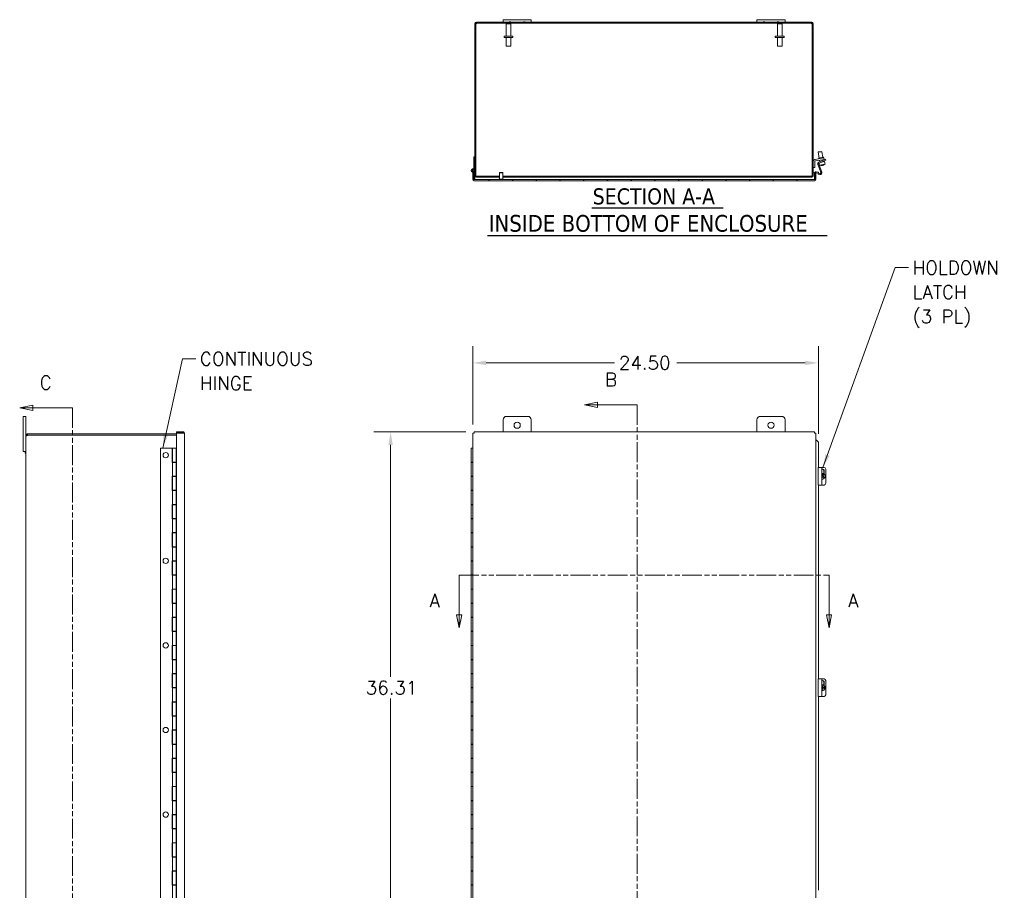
# Model space of a CAD drawing. Header units: inches. Extents: x 7 to 152, y 5 to 100.
# Tile 2 of 3: x 7 to 77, y 38 to 100. Entities that reach past the tile are written whole.
import ezdxf

# ---------------------------------------------------------------- set-up
doc = ezdxf.new("R2010")
doc.units = ezdxf.units.IN
doc.header["$LTSCALE"] = 9.5
doc.header["$MEASUREMENT"] = 0
doc.linetypes.add('DOUBLE_DASH_CHAIN', pattern=[1.2403, 0.6614, -0.0827, 0.1654, -0.0827, 0.1654, -0.0827])
for name, color, linetype, lineweight in [('Dimension (ANSI)', 7, 'Continuous', 5), ('Hatch (ANSI)', 7, 'Continuous', 5), ('Section Line (ANSI)', 7, 'DOUBLE_DASH_CHAIN', 5), ('Symbol (ANSI)', 7, 'Continuous', 5), ('Visible (ANSI)', 7, 'Continuous', 5)]:
    doc.layers.add(name, color=color, linetype=linetype, lineweight=lineweight)
doc.styles.add('ROMANS', font='romans.shx')
doc.styles.add('Text Style168', font='tahoma.ttf')
doc.styles.add('Text Style180', font='tahoma.ttf')
doc.dimstyles.new('Default (ANSI)', dxfattribs={"dimscale": 9.5, "dimtxt": 0.1, "dimasz": 0.098425, "dimexe": 0.125, "dimexo": 0.0625, "dimgap": 0.031496, "dimtad": 0, "dimtih": 1, "dimtoh": 1, "dimrnd": 1e-08, "dimzin": 0, "dimdsep": 46, "dimtxsty": 'ROMANS', "dimcen": 0.09, "dimdle": 0.393701, "dimclrd": 256, "dimclre": 256, "dimclrt": 256, "dimadec": 0, "dimazin": 0, "dimtfac": 1, "dimtofl": 0, "dimtmove": 0, "dimatfit": 3, "dimfxl": 1, "dimtolj": 1, "dimtzin": 0, "dimlwd": -1, "dimlwe": -1, "dimarcsym": 0})
doc.dimstyles.new('Default (ANSI)$7', dxfattribs={"dimscale": 9.5, "dimtxt": 0.1, "dimasz": 0.098425, "dimexe": 0.125, "dimexo": 0.0625, "dimgap": 0.031496, "dimtad": 0, "dimtih": 1, "dimtoh": 1, "dimrnd": 1e-08, "dimzin": 0, "dimdsep": 46, "dimtxsty": 'ROMANS', "dimcen": 0.09, "dimdle": 0.393701, "dimclrd": 256, "dimclre": 256, "dimclrt": 256, "dimadec": 0, "dimazin": 0, "dimtfac": 1, "dimtofl": 0, "dimtmove": 0, "dimatfit": 3, "dimfxl": 1, "dimtolj": 1, "dimtzin": 0, "dimlwd": -1, "dimlwe": -1, "dimarcsym": 0})

# ---------------------------------------------------------------- blocks, each defined once
blk = doc.blocks.new('2dTransSection0')
at = {"layer": 'Section Line (ANSI)', "linetype": 'DOUBLE_DASH_CHAIN', "ltscale": 0.023551}
blk.add_line((4.0359, 6.402), (6.7973, 6.402), dxfattribs=at)
at = {"layer": 'Section Line (ANSI)', "linetype": 'Continuous'}
for p, q in [((4.0359, 6.402), (4.0516, 6.402)), ((4.0359, 6.402), (4.0359, 6.1063)), ((6.7816, 6.402), (6.7973, 6.402)), ((6.7973, 6.402), (6.7973, 6.1063)), ((4.0164, 6.1063), (4.0359, 6.0083)), ((4.0554, 6.1063), (4.0164, 6.1063)), ((4.0359, 6.1063), (4.0359, 6.0083)), ((4.0359, 6.0083), (4.0554, 6.1063)), ((6.7778, 6.1063), (6.7973, 6.0083)), ((6.8168, 6.1063), (6.7778, 6.1063)), ((6.7973, 6.1063), (6.7973, 6.0083)), ((6.7973, 6.0083), (6.8168, 6.1063))]:
    blk.add_line(p, q, dxfattribs=at)
at = {"layer": 'Section Line (ANSI)', "linetype": 'Continuous', "flags": 128}
for points in [[(4.0164, 6.1063), (4.0359, 6.0083), (4.0554, 6.1063), (4.0164, 6.1063)], [(6.7778, 6.1063), (6.7973, 6.0083), (6.8168, 6.1063), (6.7778, 6.1063)]]:
    blk.add_lwpolyline(points, dxfattribs=at)
at = {"layer": 'Section Line (ANSI)'}
for points in [[(4.0164, 6.1063), (4.0359, 6.0083), (4.0554, 6.1063), (4.0164, 6.1063)], [(6.7778, 6.1063), (6.7973, 6.0083), (6.8168, 6.1063), (6.7778, 6.1063)]]:
    blk.add_solid(points, dxfattribs=at)
at = {"layer": 'Section Line (ANSI)', "char_height": 0.1, "attachment_point": 7, "style": 'ROMANS'}
for insert in [(3.8152, 6.1629), (6.94, 6.1629)]:
    blk.add_mtext('A', dxfattribs=dict(at, insert=insert))
blk = doc.blocks.new('2dTransSection1')
at = {"layer": 'Section Line (ANSI)', "linetype": 'Continuous'}
for p, q in [((5.0691, 7.6946), (4.9711, 7.6751)), ((5.0691, 7.6751), (4.9711, 7.6751)), ((4.9711, 7.6751), (5.0691, 7.6556)), ((5.0691, 7.6556), (5.0691, 7.6946)), ((5.3648, 7.6751), (5.0691, 7.6751)), ((5.3648, 7.6751), (5.3648, 7.6591)), ((5.0691, 3.4722), (4.9711, 3.4527)), ((5.0691, 3.4332), (5.0691, 3.4722)), ((5.3648, 3.4687), (5.3648, 3.4527)), ((5.0691, 3.4527), (4.9711, 3.4527)), ((4.9711, 3.4527), (5.0691, 3.4332)), ((5.3648, 3.4527), (5.0691, 3.4527))]:
    blk.add_line(p, q, dxfattribs=at)
at = {"layer": 'Section Line (ANSI)', "linetype": 'DOUBLE_DASH_CHAIN', "ltscale": 0.023716}
blk.add_line((5.3648, 7.6751), (5.3648, 3.4527), dxfattribs=at)
at = {"layer": 'Section Line (ANSI)', "linetype": 'Continuous', "flags": 128}
for points in [[(5.0691, 7.6946), (4.9711, 7.6751), (5.0691, 7.6556), (5.0691, 7.6946)], [(5.0691, 3.4722), (4.9711, 3.4527), (5.0691, 3.4332), (5.0691, 3.4722)]]:
    blk.add_lwpolyline(points, dxfattribs=at)
at = {"layer": 'Section Line (ANSI)'}
for points in [[(5.0691, 7.6946), (4.9711, 7.6751), (5.0691, 7.6556), (5.0691, 7.6946)], [(5.0691, 3.4722), (4.9711, 3.4527), (5.0691, 3.4332), (5.0691, 3.4722)]]:
    blk.add_solid(points, dxfattribs=at)
at = {"layer": 'Section Line (ANSI)', "char_height": 0.1, "attachment_point": 7, "style": 'ROMANS'}
for insert in [(5.1249, 7.8129), (5.1249, 3.2129)]:
    blk.add_mtext('B', dxfattribs=dict(at, insert=insert))
blk = doc.blocks.new('2dTransSection2')
at = {"layer": 'Section Line (ANSI)', "linetype": 'Continuous'}
for p, q in [((0.8541, 7.6718), (0.7561, 7.6523)), ((0.8541, 7.6523), (0.7561, 7.6523)), ((0.7561, 7.6523), (0.8541, 7.6328)), ((0.8541, 7.6328), (0.8541, 7.6718)), ((1.1498, 7.6523), (0.8541, 7.6523)), ((1.1498, 7.6523), (1.1498, 7.6365)), ((0.8541, 3.4861), (0.7561, 3.4666)), ((0.8541, 3.4666), (0.7561, 3.4666)), ((0.7561, 3.4666), (0.8541, 3.4471)), ((0.8541, 3.4471), (0.8541, 3.4861)), ((1.1498, 3.4666), (0.8541, 3.4666)), ((1.1498, 3.4825), (1.1498, 3.4666))]:
    blk.add_line(p, q, dxfattribs=at)
at = {"layer": 'Section Line (ANSI)', "linetype": 'DOUBLE_DASH_CHAIN', "ltscale": 0.023676}
blk.add_line((1.1498, 7.6523), (1.1498, 3.4666), dxfattribs=at)
at = {"layer": 'Section Line (ANSI)', "linetype": 'Continuous', "flags": 128}
for points in [[(0.8541, 7.6718), (0.7561, 7.6523), (0.8541, 7.6328), (0.8541, 7.6718)], [(0.8541, 3.4861), (0.7561, 3.4666), (0.8541, 3.4471), (0.8541, 3.4861)]]:
    blk.add_lwpolyline(points, dxfattribs=at)
at = {"layer": 'Section Line (ANSI)'}
for points in [[(0.8541, 7.6718), (0.7561, 7.6523), (0.8541, 7.6328), (0.8541, 7.6718)], [(0.8541, 3.4861), (0.7561, 3.4666), (0.8541, 3.4471), (0.8541, 3.4861)]]:
    blk.add_solid(points, dxfattribs=at)
at = {"layer": 'Section Line (ANSI)', "char_height": 0.1, "attachment_point": 7, "style": 'ROMANS'}
for insert in [(0.9052, 7.7901), (0.9052, 3.2268)]:
    blk.add_mtext('C', dxfattribs=dict(at, insert=insert))
blk = doc.blocks.new('*D7')
at = {"layer": 'Defpoints', "color": 0, "transparency": 16777216}
for p in [(63.822, 75.884), (39.322, 70.909), (63.822, 70.259)]:
    blk.add_point(p, dxfattribs=at)
at = {"layer": 'Dimension (ANSI)', "transparency": 16777216}
for p, q in [((39.322, 71.503), (39.322, 77.071)), ((63.822, 70.853), (63.822, 77.071)), ((40.257, 75.884), (49.373, 75.884)), ((62.887, 75.884), (53.771, 75.884))]:
    blk.add_line(p, q, dxfattribs=at)
for points in [[(40.257, 76.039), (40.257, 75.728), (39.322, 75.884)], [(62.887, 76.039), (62.887, 75.728), (63.822, 75.884)]]:
    blk.add_solid(points, dxfattribs=at)
at = {"layer": 'Dimension (ANSI)', "transparency": 16777216, "insert": (49.672, 76.359), "char_height": 0.95, "attachment_point": 1, "style": 'ROMANS'}
blk.add_mtext('\\A1;24.50', dxfattribs=at)
blk = doc.blocks.new('*D8')
at = {"layer": 'Defpoints', "color": 0, "transparency": 16777216}
for p in [(39.407, 70.994), (33.487, 34.684), (39.407, 34.684)]:
    blk.add_point(p, dxfattribs=at)
at = {"layer": 'Dimension (ANSI)', "transparency": 16777216}
for p, q in [((38.813, 70.994), (32.3, 70.994)), ((33.487, 70.059), (33.487, 53.613)), ((33.487, 35.619), (33.487, 52.065)), ((38.813, 34.684), (32.3, 34.684))]:
    blk.add_line(p, q, dxfattribs=at)
for points in [[(33.331, 70.059), (33.643, 70.059), (33.487, 70.994)], [(33.331, 35.619), (33.643, 35.619), (33.487, 34.684)]]:
    blk.add_solid(points, dxfattribs=at)
at = {"layer": 'Dimension (ANSI)', "transparency": 16777216, "insert": (31.723, 53.314), "char_height": 0.95, "attachment_point": 1, "style": 'ROMANS'}
blk.add_mtext('\\A1;36.31', dxfattribs=at)

msp = doc.modelspace()

# ---------------------------------------------------------------- hatches: boundary and pattern name
at = {"layer": 'Hatch (ANSI)'}
h = msp.add_hatch(dxfattribs=at)
h.set_pattern_fill('ANSI31', color=256, scale=9.5, style=0)
edge = h.paths.add_edge_path()
edge.add_ellipse((63.353, 99.948), major_axis=(0, 0.0312), ratio=1, start_angle=270, end_angle=360)
edge.add_line((63.353, 99.979), (39.564, 99.979))
edge.add_ellipse((39.564, 99.948), major_axis=(-0.0312, 0), ratio=1, start_angle=270, end_angle=360)
edge.add_line((39.533, 99.948), (39.533, 89.159))
edge.add_ellipse((39.564, 89.159), major_axis=(0, -0.0313), ratio=1, start_angle=270, end_angle=360)
edge.add_line((39.564, 89.127), (39.834, 89.127))
edge.add_line((39.834, 89.127), (39.834, 89.053))
edge.add_line((39.834, 89.053), (39.564, 89.053))
edge.add_ellipse((39.564, 89.159), major_axis=(-0.105, 0), ratio=1, start_angle=0, end_angle=90, ccw=False)
edge.add_line((39.459, 89.159), (39.459, 89.37))
edge.add_line((39.459, 89.37), (39.459, 89.68))
edge.add_line((39.459, 89.68), (39.459, 90.51))
edge.add_line((39.459, 90.51), (39.459, 99.948))
edge.add_ellipse((39.564, 99.948), major_axis=(0, 0.105), ratio=1, start_angle=0, end_angle=90, ccw=False)
edge.add_line((39.564, 100.053), (63.353, 100.053))
edge.add_ellipse((63.353, 99.948), major_axis=(0.105, 0), ratio=1, start_angle=0, end_angle=90, ccw=False)
edge.add_line((63.459, 99.948), (63.459, 89.159))
edge.add_ellipse((63.353, 89.159), major_axis=(0, -0.105), ratio=1, start_angle=0, end_angle=90, ccw=False)
edge.add_line((63.353, 89.053), (63.084, 89.053))
edge.add_line((63.084, 89.053), (63.084, 89.127))
edge.add_line((63.084, 89.127), (63.353, 89.127))
edge.add_ellipse((63.353, 89.159), major_axis=(0.0312, 0), ratio=1, start_angle=270, end_angle=360)
edge.add_line((63.385, 89.159), (63.385, 99.948))
h = msp.add_hatch(dxfattribs=at)
h.set_pattern_fill('ANSI31', color=256, scale=9.5, angle=15, style=0)
h.paths.add_polyline_path([(39.396, 89.68), (39.459, 89.68), (39.459, 90.51), (39.396, 90.51)])
h = msp.add_hatch(dxfattribs=at)
h.set_pattern_fill('ANSI31', color=256, scale=9.5, angle=-15, style=0)
edge = h.paths.add_edge_path()
edge.add_ellipse((39.334, 89.53), major_axis=(-0.06, 0), ratio=1, start_angle=0, end_angle=360)
h = msp.add_hatch(dxfattribs=at)
h.set_pattern_fill('ANSI31', color=256, scale=9.5, angle=90, style=0)
edge = h.paths.add_edge_path()
edge.add_line((39.396, 88.9), (39.396, 89.37))
edge.add_line((39.396, 89.37), (39.396, 89.373))
edge.add_line((39.396, 89.373), (39.322, 89.373))
edge.add_line((39.322, 89.373), (39.322, 88.9))
edge.add_ellipse((39.412, 88.9), major_axis=(-0.0896, 0), ratio=1, start_angle=0, end_angle=90)
edge.add_line((39.412, 88.81), (63.543, 88.81))
edge.add_ellipse((63.543, 88.9), major_axis=(0, -0.0896), ratio=1, start_angle=0, end_angle=90)
edge.add_line((63.632, 88.9), (63.632, 89.354))
edge.add_ellipse((63.648, 89.354), major_axis=(-0.0156, 0), ratio=1, start_angle=260, end_angle=360, ccw=False)
edge.add_line((63.65, 89.37), (63.822, 89.339))
edge.add_line((63.822, 89.339), (63.835, 89.412))
edge.add_line((63.835, 89.412), (63.663, 89.443))
edge.add_ellipse((63.648, 89.354), major_axis=(0.0156, 0.0882), ratio=1, start_angle=0, end_angle=100)
edge.add_line((63.558, 89.354), (63.558, 88.9))
edge.add_ellipse((63.543, 88.9), major_axis=(0.0156, 0), ratio=1, start_angle=270, end_angle=360, ccw=False)
edge.add_line((63.543, 88.884), (39.412, 88.884))
edge.add_ellipse((39.412, 88.9), major_axis=(0, -0.0156), ratio=1, start_angle=270, end_angle=360, ccw=False)
h = msp.add_hatch(dxfattribs=at)
h.set_pattern_fill('ANSI31', color=256, scale=9.5, angle=75, style=0)
h.paths.add_polyline_path([(39.396, 89.37), (39.396, 88.9), (39.459, 88.9), (39.459, 89.159), (39.459, 89.37)])

# ---------------------------------------------------------------- linework, layer by layer
at = {"layer": 'Symbol (ANSI)', "lineweight": 30}
for p, q in [((47.755, 86.873), (57.06, 86.873)), ((40.365, 84.926), (64.449, 84.926))]:
    msp.add_line(p, q, dxfattribs=at)
at = {"layer": 'Visible (ANSI)'}
for p, q in [((39.459, 99.948), (39.459, 89.159)), ((39.533, 89.159), (39.533, 99.948)), ((63.353, 100.053), (39.564, 100.053)), ((39.564, 99.979), (63.353, 99.979)), ((41.459, 100.233), (41.459, 100.053)), ((41.459, 100.233), (41.709, 100.233)), ((41.709, 99.979), (41.674, 99.944)), ((42.004, 99.944), (41.674, 99.944)), ((41.674, 99.064), (41.674, 99.944)), ((43.209, 100.233), (41.709, 100.233)), ((41.914, 100.09), (41.899, 100.053)), ((41.914, 100.09), (42.003, 100.09)), ((41.969, 99.979), (42.004, 99.944)), ((42.003, 100.09), (42.019, 100.053)), ((42.004, 99.064), (42.004, 99.944)), ((42.914, 100.09), (42.899, 100.053)), ((42.914, 100.09), (43.003, 100.09)), ((43.003, 100.09), (43.019, 100.053)), ((43.209, 100.233), (43.459, 100.233)), ((43.459, 100.053), (43.459, 100.233)), ((59.459, 100.233), (59.459, 100.053)), ((59.459, 100.233), (59.709, 100.233)), ((61.209, 100.233), (59.709, 100.233)), ((59.914, 100.09), (59.899, 100.053)), ((59.914, 100.09), (60.003, 100.09)), ((60.003, 100.09), (60.019, 100.053)), ((60.914, 100.09), (60.899, 100.053)), ((60.914, 100.09), (61.003, 100.09)), ((60.949, 99.979), (60.914, 99.944)), ((61.244, 99.944), (60.914, 99.944)), ((60.914, 99.064), (60.914, 99.944)), ((61.003, 100.09), (61.019, 100.053)), ((61.209, 100.233), (61.459, 100.233)), ((61.209, 99.979), (61.244, 99.944)), ((61.244, 99.064), (61.244, 99.944)), ((61.459, 100.053), (61.459, 100.233)), ((63.385, 99.948), (63.385, 89.159)), ((63.459, 89.159), (63.459, 99.948)), ((41.526, 99.064), (42.151, 99.064)), ((41.526, 98.979), (41.526, 99.064)), ((41.526, 98.979), (42.151, 98.979)), ((41.674, 98.979), (41.674, 98.354)), ((42.004, 98.979), (42.004, 98.354)), ((42.151, 98.979), (42.151, 99.064)), ((60.766, 99.064), (61.391, 99.064)), ((60.766, 98.979), (60.766, 99.064)), ((60.766, 98.979), (61.391, 98.979)), ((60.914, 98.979), (60.914, 98.354)), ((61.244, 98.979), (61.244, 98.354)), ((61.391, 98.979), (61.391, 99.064)), ((42.004, 98.354), (41.674, 98.354)), ((61.244, 98.354), (60.914, 98.354)), ((64.055, 90.867), (63.809, 90.823)), ((63.829, 90.852), (63.809, 90.823)), ((63.879, 90.426), (63.809, 90.823)), ((63.829, 90.852), (64.026, 90.887)), ((64.026, 90.887), (64.055, 90.867)), ((64.125, 90.47), (64.055, 90.867)), ((39.459, 90.51), (39.396, 90.51)), ((39.396, 90.51), (39.396, 89.68)), ((39.459, 89.68), (39.459, 90.51)), ((63.563, 90.307), (64.09, 90.4)), ((63.564, 90.147), (63.564, 89.741)), ((64.108, 90.296), (63.616, 90.209)), ((63.833, 90.418), (64.171, 90.478)), ((63.844, 90.356), (63.833, 90.418)), ((63.85, 90.116), (64.199, 90.28)), ((64.231, 90.212), (63.891, 90.053)), ((63.927, 90.153), (63.908, 90.261)), ((64.26, 90.166), (64.058, 90.131)), ((64.09, 90.4), (64.213, 90.421)), ((64.231, 90.318), (64.108, 90.296)), ((64.162, 90.262), (64.154, 90.304)), ((64.182, 90.416), (64.171, 90.478)), ((64.181, 90.153), (64.175, 90.186)), ((64.199, 90.28), (64.313, 90.332)), ((64.231, 90.318), (64.213, 90.421)), ((64.344, 90.264), (64.231, 90.212)), ((64.281, 90.044), (64.26, 90.166)), ((64.344, 90.264), (64.313, 90.332)), ((39.396, 89.373), (39.322, 89.373)), ((39.322, 89.373), (39.322, 88.9)), ((39.376, 89.648), (39.355, 89.589)), ((39.396, 89.68), (39.459, 89.68)), ((39.396, 89.53), (39.396, 89.68)), ((39.396, 89.373), (39.396, 89.422)), ((39.396, 88.9), (39.396, 89.373)), ((39.396, 89.37), (39.396, 88.9)), ((39.459, 89.37), (39.396, 89.37)), ((39.459, 89.68), (39.459, 89.53)), ((39.459, 88.9), (39.459, 89.37)), ((41.213, 89.384), (41.197, 89.369)), ((41.213, 89.384), (41.431, 89.384)), ((41.431, 89.384), (41.447, 89.369)), ((63.564, 89.741), (63.459, 89.741)), ((63.547, 89.373), (63.459, 89.373)), ((63.547, 88.9), (63.547, 89.373)), ((63.558, 89.354), (63.558, 89.373)), ((63.558, 89.373), (63.56, 89.373)), ((63.65, 89.37), (63.822, 89.339)), ((63.835, 89.412), (63.663, 89.443)), ((63.985, 89.407), (63.784, 89.959)), ((63.822, 89.339), (63.835, 89.412)), ((63.859, 89.974), (64.063, 89.413)), ((63.878, 89.973), (63.867, 90.034)), ((63.881, 89.974), (63.878, 89.973)), ((63.881, 89.974), (63.892, 89.911)), ((64.289, 89.981), (63.892, 89.911)), ((64.073, 89.904), (64.076, 89.884)), ((64.125, 89.893), (64.122, 89.913)), ((64.289, 89.981), (64.278, 90.044)), ((64.281, 90.044), (64.278, 90.044)), ((39.396, 88.9), (39.459, 88.9)), ((63.543, 88.884), (39.412, 88.884)), ((39.412, 88.81), (63.543, 88.81)), ((39.533, 89.159), (39.544, 89.159)), ((39.834, 89.127), (39.564, 89.127)), ((39.564, 89.053), (39.834, 89.053)), ((39.834, 89.053), (39.834, 89.127)), ((39.845, 89.127), (39.834, 89.127)), ((39.834, 89.053), (39.845, 89.053)), ((39.845, 89.053), (39.845, 89.127)), ((39.845, 89.127), (41.197, 89.127)), ((39.845, 89.053), (41.197, 89.053)), ((41.154, 88.899), (41.154, 88.892)), ((41.162, 88.907), (41.483, 88.907)), ((41.447, 89.369), (41.197, 89.369)), ((41.197, 89.369), (41.197, 88.907)), ((41.447, 89.369), (41.447, 88.907)), ((41.447, 89.127), (63.073, 89.127)), ((41.447, 89.053), (63.073, 89.053)), ((41.491, 88.899), (41.491, 88.892)), ((63.084, 89.127), (63.073, 89.127)), ((63.073, 89.127), (63.073, 89.053)), ((63.073, 89.053), (63.084, 89.053)), ((63.353, 89.127), (63.084, 89.127)), ((63.084, 89.127), (63.084, 89.053)), ((63.084, 89.053), (63.353, 89.053)), ((63.374, 89.159), (63.385, 89.159)), ((63.558, 89.354), (63.558, 88.9)), ((63.632, 88.9), (63.632, 89.354)), ((63.797, 89.268), (63.81, 89.342)), ((63.923, 89.246), (63.797, 89.268)), ((63.822, 89.339), (63.915, 89.323)), ((7.619, 72.089), (7.439, 72.089)), ((7.439, 71.839), (7.439, 72.089)), ((7.619, 72.089), (7.619, 71.839)), ((41.709, 72.089), (43.209, 72.089)), ((59.709, 72.089), (61.209, 72.089)), ((7.439, 71.839), (7.439, 69.839)), ((7.619, 70.734), (7.619, 71.839)), ((41.459, 70.994), (41.459, 71.839)), ((43.459, 71.839), (43.459, 70.994)), ((59.459, 70.994), (59.459, 71.839)), ((61.459, 71.839), (61.459, 70.994)), ((7.619, 70.734), (7.661, 70.734)), ((7.619, 70.723), (7.619, 70.734)), ((7.619, 70.723), (7.661, 70.723)), ((7.619, 34.956), (7.619, 70.723)), ((7.661, 70.734), (7.693, 70.734)), ((7.661, 70.723), (7.693, 70.723)), ((7.693, 70.734), (7.693, 70.723)), ((7.724, 70.839), (7.734, 70.839)), ((7.724, 70.839), (7.724, 70.798)), ((7.724, 70.798), (7.724, 70.765)), ((7.734, 70.765), (7.724, 70.765)), ((18.3, 70.839), (7.734, 70.839)), ((7.734, 70.839), (7.734, 70.765)), ((7.734, 70.765), (18.3, 70.765)), ((7.734, 70.76), (18.3, 70.76)), ((18.773, 70.994), (18.3, 70.994)), ((18.3, 70.92), (18.3, 70.994)), ((18.773, 70.92), (18.3, 70.92)), ((18.3, 70.909), (18.773, 70.909)), ((18.3, 34.769), (18.3, 70.909)), ((18.773, 70.92), (18.773, 70.994)), ((18.862, 70.905), (18.862, 34.774)), ((39.322, 34.769), (39.322, 70.909)), ((39.396, 70.909), (39.322, 70.909)), ((39.407, 70.994), (63.547, 70.994)), ((39.407, 70.92), (39.407, 70.994)), ((63.547, 70.92), (63.547, 70.994)), ((63.558, 70.909), (63.632, 70.909)), ((63.632, 70.909), (63.632, 34.769)), ((7.439, 69.589), (7.439, 69.839)), ((17.163, 69.839), (17.993, 69.839)), ((17.163, 35.839), (17.163, 69.839)), ((17.993, 68.819), (17.993, 69.839)), ((18.018, 69.824), (18.268, 69.824)), ((18.018, 69.824), (18.018, 68.844)), ((18.083, 69.839), (18.203, 69.839)), ((18.083, 69.824), (18.083, 69.839)), ((18.203, 69.824), (18.203, 69.839)), ((18.3, 69.824), (18.268, 69.824)), ((18.268, 69.824), (18.268, 68.844)), ((39.209, 69.824), (39.322, 69.824)), ((39.209, 69.824), (39.209, 68.844)), ((63.65, 70.409), (63.632, 70.409)), ((63.674, 70.409), (63.65, 70.409)), ((63.674, 70.409), (63.822, 70.259)), ((63.687, 70.409), (63.674, 70.409)), ((63.835, 70.259), (63.687, 70.409)), ((63.822, 70.259), (63.835, 70.259)), ((63.822, 68.464), (63.822, 70.259)), ((63.835, 68.464), (63.835, 70.259)), ((7.439, 69.589), (7.619, 69.589)), ((7.582, 69.574), (7.619, 69.589)), ((7.582, 69.485), (7.582, 69.574)), ((7.582, 69.485), (7.619, 69.469)), ((18.018, 68.819), (17.993, 68.819)), ((18.268, 68.844), (18.018, 68.844)), ((18.018, 68.819), (18.268, 68.819)), ((18.018, 68.819), (18.018, 67.839)), ((18.083, 68.819), (18.083, 68.844)), ((18.203, 68.819), (18.203, 68.844)), ((18.268, 68.844), (18.3, 68.844)), ((18.268, 68.819), (18.268, 67.839)), ((39.322, 68.844), (39.209, 68.844)), ((39.209, 68.819), (39.209, 67.839)), ((39.209, 68.819), (39.322, 68.819)), ((63.923, 68.464), (63.797, 68.464)), ((63.797, 67.214), (63.797, 68.464)), ((63.923, 68.464), (64.071, 68.464)), ((64.231, 68.464), (64.071, 68.464)), ((64.071, 67.214), (64.071, 68.464)), ((17.993, 67.839), (18.018, 67.839)), ((17.993, 66.819), (17.993, 67.839)), ((18.268, 67.839), (18.018, 67.839)), ((18.018, 67.824), (18.268, 67.824)), ((18.018, 67.824), (18.018, 66.844)), ((18.083, 67.824), (18.083, 67.839)), ((18.203, 67.824), (18.203, 67.839)), ((18.3, 67.824), (18.268, 67.824)), ((18.268, 67.824), (18.268, 66.844)), ((39.322, 67.839), (39.209, 67.839)), ((39.209, 67.824), (39.322, 67.824)), ((39.209, 67.824), (39.209, 66.844)), ((64.091, 68.044), (64.071, 68.044)), ((64.083, 67.881), (64.071, 67.881)), ((64.071, 67.756), (64.097, 67.798)), ((64.118, 67.798), (64.097, 67.798)), ((64.124, 67.84), (64.218, 67.988)), ((64.124, 67.84), (64.145, 67.84)), ((64.196, 67.792), (64.124, 67.84)), ((64.175, 67.759), (64.196, 67.792)), ((64.214, 67.792), (64.196, 67.792)), ((64.207, 67.998), (64.207, 68.214)), ((64.218, 67.988), (64.229, 67.988)), ((64.238, 68.214), (64.238, 67.979)), ((64.344, 67.339), (64.344, 68.339)), ((63.797, 67.214), (63.923, 67.214)), ((63.822, 53.464), (63.822, 67.214)), ((63.835, 53.464), (63.835, 67.214)), ((64.071, 67.214), (63.923, 67.214)), ((64.091, 67.634), (64.071, 67.634)), ((64.071, 67.214), (64.231, 67.214)), ((18.018, 66.819), (17.993, 66.819)), ((18.268, 66.844), (18.018, 66.844)), ((18.018, 66.819), (18.268, 66.819)), ((18.018, 66.819), (18.018, 65.839)), ((18.083, 66.819), (18.083, 66.844)), ((18.203, 66.819), (18.203, 66.844)), ((18.268, 66.844), (18.3, 66.844)), ((18.268, 66.819), (18.268, 65.839)), ((39.322, 66.844), (39.209, 66.844)), ((39.209, 66.819), (39.322, 66.819)), ((39.209, 66.819), (39.209, 65.839)), ((17.993, 65.839), (18.018, 65.839)), ((17.993, 64.819), (17.993, 65.839)), ((18.268, 65.839), (18.018, 65.839)), ((18.018, 65.824), (18.268, 65.824)), ((18.018, 65.824), (18.018, 64.844)), ((18.083, 65.824), (18.083, 65.839)), ((18.203, 65.824), (18.203, 65.839)), ((18.3, 65.824), (18.268, 65.824)), ((18.268, 65.824), (18.268, 64.844)), ((39.322, 65.839), (39.209, 65.839)), ((39.209, 65.824), (39.322, 65.824)), ((39.209, 65.824), (39.209, 64.844)), ((18.018, 64.819), (17.993, 64.819)), ((18.268, 64.844), (18.018, 64.844)), ((18.018, 64.819), (18.268, 64.819)), ((18.018, 64.819), (18.018, 63.839)), ((18.083, 64.819), (18.083, 64.844)), ((18.203, 64.819), (18.203, 64.844)), ((18.268, 64.844), (18.3, 64.844)), ((18.268, 64.819), (18.268, 63.839)), ((39.322, 64.844), (39.209, 64.844)), ((39.209, 64.819), (39.322, 64.819)), ((39.209, 64.819), (39.209, 63.839)), ((17.993, 63.839), (18.018, 63.839)), ((17.993, 62.819), (17.993, 63.839)), ((18.268, 63.839), (18.018, 63.839)), ((18.018, 63.824), (18.268, 63.824)), ((18.018, 63.824), (18.018, 62.844)), ((18.083, 63.824), (18.083, 63.839)), ((18.203, 63.824), (18.203, 63.839)), ((18.3, 63.824), (18.268, 63.824)), ((18.268, 63.824), (18.268, 62.844)), ((39.322, 63.839), (39.209, 63.839)), ((39.209, 63.824), (39.322, 63.824)), ((39.209, 63.824), (39.209, 62.844)), ((18.268, 62.844), (18.018, 62.844)), ((18.083, 62.819), (18.083, 62.844)), ((18.203, 62.819), (18.203, 62.844)), ((18.268, 62.844), (18.3, 62.844)), ((39.322, 62.844), (39.209, 62.844)), ((18.018, 62.819), (17.993, 62.819)), ((18.018, 62.819), (18.268, 62.819)), ((18.018, 62.819), (18.018, 61.839)), ((18.268, 62.819), (18.268, 61.839)), ((39.209, 62.819), (39.322, 62.819)), ((39.209, 62.819), (39.209, 61.839)), ((17.993, 61.839), (18.018, 61.839)), ((17.993, 60.819), (17.993, 61.839)), ((18.268, 61.839), (18.018, 61.839)), ((18.018, 61.824), (18.268, 61.824)), ((18.018, 61.824), (18.018, 60.844)), ((18.083, 61.824), (18.083, 61.839)), ((18.203, 61.824), (18.203, 61.839)), ((18.3, 61.824), (18.268, 61.824)), ((18.268, 61.824), (18.268, 60.844)), ((39.322, 61.839), (39.209, 61.839)), ((39.209, 61.824), (39.322, 61.824)), ((39.209, 61.824), (39.209, 60.844)), ((18.018, 60.819), (17.993, 60.819)), ((18.268, 60.844), (18.018, 60.844)), ((18.018, 60.819), (18.268, 60.819)), ((18.018, 60.819), (18.018, 59.839)), ((18.083, 60.819), (18.083, 60.844)), ((18.203, 60.819), (18.203, 60.844)), ((18.268, 60.844), (18.3, 60.844)), ((18.268, 60.819), (18.268, 59.839)), ((39.322, 60.844), (39.209, 60.844)), ((39.209, 60.819), (39.322, 60.819)), ((39.209, 60.819), (39.209, 59.839)), ((17.993, 59.839), (18.018, 59.839)), ((17.993, 58.819), (17.993, 59.839)), ((18.268, 59.839), (18.018, 59.839)), ((18.018, 59.824), (18.268, 59.824)), ((18.018, 59.824), (18.018, 58.844)), ((18.083, 59.824), (18.083, 59.839)), ((18.203, 59.824), (18.203, 59.839)), ((18.3, 59.824), (18.268, 59.824)), ((18.268, 59.824), (18.268, 58.844)), ((39.322, 59.839), (39.209, 59.839)), ((39.209, 59.824), (39.322, 59.824)), ((39.209, 59.824), (39.209, 58.844)), ((18.018, 58.819), (17.993, 58.819)), ((18.268, 58.844), (18.018, 58.844)), ((18.018, 58.819), (18.268, 58.819)), ((18.018, 58.819), (18.018, 57.839)), ((18.083, 58.819), (18.083, 58.844)), ((18.203, 58.819), (18.203, 58.844)), ((18.268, 58.844), (18.3, 58.844)), ((18.268, 58.819), (18.268, 57.839)), ((39.322, 58.844), (39.209, 58.844)), ((39.209, 58.819), (39.322, 58.819)), ((39.209, 58.819), (39.209, 57.839)), ((17.993, 57.839), (18.018, 57.839)), ((17.993, 56.819), (17.993, 57.839)), ((18.268, 57.839), (18.018, 57.839)), ((18.018, 57.824), (18.268, 57.824)), ((18.018, 57.824), (18.018, 56.844)), ((18.083, 57.824), (18.083, 57.839)), ((18.203, 57.824), (18.203, 57.839)), ((18.3, 57.824), (18.268, 57.824)), ((18.268, 57.824), (18.268, 56.844)), ((39.322, 57.839), (39.209, 57.839)), ((39.209, 57.824), (39.322, 57.824)), ((39.209, 57.824), (39.209, 56.844)), ((18.018, 56.819), (17.993, 56.819)), ((18.268, 56.844), (18.018, 56.844)), ((18.018, 56.819), (18.268, 56.819)), ((18.018, 56.819), (18.018, 55.839)), ((18.083, 56.819), (18.083, 56.844)), ((18.203, 56.819), (18.203, 56.844)), ((18.268, 56.844), (18.3, 56.844)), ((18.268, 56.819), (18.268, 55.839)), ((39.322, 56.844), (39.209, 56.844)), ((39.209, 56.819), (39.322, 56.819)), ((39.209, 56.819), (39.209, 55.839)), ((17.993, 55.839), (18.018, 55.839)), ((17.993, 54.819), (17.993, 55.839)), ((18.268, 55.839), (18.018, 55.839)), ((18.018, 55.824), (18.268, 55.824)), ((18.018, 55.824), (18.018, 54.844)), ((18.083, 55.824), (18.083, 55.839)), ((18.203, 55.824), (18.203, 55.839)), ((18.3, 55.824), (18.268, 55.824)), ((18.268, 55.824), (18.268, 54.844)), ((39.322, 55.839), (39.209, 55.839)), ((39.209, 55.824), (39.322, 55.824)), ((39.209, 55.824), (39.209, 54.844)), ((18.018, 54.819), (17.993, 54.819)), ((18.268, 54.844), (18.018, 54.844)), ((18.018, 54.819), (18.268, 54.819)), ((18.018, 54.819), (18.018, 53.839)), ((18.083, 54.819), (18.083, 54.844)), ((18.203, 54.819), (18.203, 54.844)), ((18.268, 54.844), (18.3, 54.844)), ((18.268, 54.819), (18.268, 53.839)), ((39.322, 54.844), (39.209, 54.844)), ((39.209, 54.819), (39.322, 54.819)), ((39.209, 54.819), (39.209, 53.839)), ((17.993, 53.839), (18.018, 53.839)), ((17.993, 52.819), (17.993, 53.839)), ((18.268, 53.839), (18.018, 53.839)), ((18.018, 53.824), (18.268, 53.824)), ((18.018, 53.824), (18.018, 52.844)), ((18.083, 53.824), (18.083, 53.839)), ((18.203, 53.824), (18.203, 53.839)), ((18.3, 53.824), (18.268, 53.824)), ((18.268, 53.824), (18.268, 52.844)), ((39.322, 53.839), (39.209, 53.839)), ((39.209, 53.824), (39.322, 53.824)), ((39.209, 53.824), (39.209, 52.844)), ((63.923, 53.464), (63.797, 53.464)), ((63.797, 52.214), (63.797, 53.464)), ((63.923, 53.464), (64.071, 53.464)), ((64.231, 53.464), (64.071, 53.464)), ((64.071, 52.214), (64.071, 53.464)), ((64.207, 53.007), (64.207, 53.214)), ((64.238, 53.214), (64.238, 52.979)), ((64.344, 52.339), (64.344, 53.339)), ((18.018, 52.819), (17.993, 52.819)), ((18.268, 52.844), (18.018, 52.844)), ((18.018, 52.819), (18.268, 52.819)), ((18.018, 52.819), (18.018, 51.839)), ((18.083, 52.819), (18.083, 52.844)), ((18.203, 52.819), (18.203, 52.844)), ((18.268, 52.844), (18.3, 52.844)), ((18.268, 52.819), (18.268, 51.839)), ((39.322, 52.844), (39.209, 52.844)), ((39.209, 52.819), (39.322, 52.819)), ((39.209, 52.819), (39.209, 51.839)), ((64.091, 53.044), (64.071, 53.044)), ((64.076, 52.877), (64.071, 52.877)), ((64.071, 52.802), (64.076, 52.802)), ((64.091, 52.634), (64.071, 52.634)), ((64.122, 52.964), (64.073, 52.964)), ((64.073, 52.714), (64.122, 52.714)), ((64.104, 52.877), (64.104, 52.964)), ((64.125, 52.877), (64.104, 52.877)), ((64.104, 52.802), (64.125, 52.802)), ((64.104, 52.714), (64.104, 52.802)), ((64.289, 52.877), (64.125, 52.877)), ((64.125, 52.802), (64.289, 52.802)), ((17.993, 51.839), (18.018, 51.839)), ((17.993, 50.819), (17.993, 51.839)), ((18.268, 51.839), (18.018, 51.839)), ((18.018, 51.824), (18.268, 51.824)), ((18.018, 51.824), (18.018, 50.844)), ((18.083, 51.824), (18.083, 51.839)), ((18.203, 51.824), (18.203, 51.839)), ((18.3, 51.824), (18.268, 51.824)), ((18.268, 51.824), (18.268, 50.844)), ((39.322, 51.839), (39.209, 51.839)), ((39.209, 51.824), (39.322, 51.824)), ((39.209, 51.824), (39.209, 50.844)), ((63.797, 52.214), (63.923, 52.214)), ((63.822, 38.464), (63.822, 52.214)), ((63.835, 38.464), (63.835, 52.214)), ((64.071, 52.214), (63.923, 52.214)), ((64.071, 52.214), (64.231, 52.214)), ((18.018, 50.819), (17.993, 50.819)), ((18.268, 50.844), (18.018, 50.844)), ((18.018, 50.819), (18.268, 50.819)), ((18.018, 50.819), (18.018, 49.839)), ((18.083, 50.819), (18.083, 50.844)), ((18.203, 50.819), (18.203, 50.844)), ((18.268, 50.844), (18.3, 50.844)), ((18.268, 50.819), (18.268, 49.839)), ((39.322, 50.844), (39.209, 50.844)), ((39.209, 50.819), (39.322, 50.819)), ((39.209, 50.819), (39.209, 49.839)), ((17.993, 49.839), (18.018, 49.839)), ((17.993, 48.819), (17.993, 49.839)), ((18.268, 49.839), (18.018, 49.839)), ((18.018, 49.824), (18.268, 49.824)), ((18.018, 49.824), (18.018, 48.844)), ((18.083, 49.824), (18.083, 49.839)), ((18.203, 49.824), (18.203, 49.839)), ((18.3, 49.824), (18.268, 49.824)), ((18.268, 49.824), (18.268, 48.844)), ((39.322, 49.839), (39.209, 49.839)), ((39.209, 49.824), (39.322, 49.824)), ((39.209, 49.824), (39.209, 48.844)), ((18.018, 48.819), (17.993, 48.819)), ((18.268, 48.844), (18.018, 48.844)), ((18.018, 48.819), (18.268, 48.819)), ((18.018, 48.819), (18.018, 47.839)), ((18.083, 48.819), (18.083, 48.844)), ((18.203, 48.819), (18.203, 48.844)), ((18.268, 48.844), (18.3, 48.844)), ((18.268, 48.819), (18.268, 47.839)), ((39.322, 48.844), (39.209, 48.844)), ((39.209, 48.819), (39.322, 48.819)), ((39.209, 48.819), (39.209, 47.839)), ((17.993, 47.839), (18.018, 47.839)), ((17.993, 46.819), (17.993, 47.839)), ((18.268, 47.839), (18.018, 47.839)), ((18.018, 47.824), (18.268, 47.824)), ((18.018, 47.824), (18.018, 46.844)), ((18.083, 47.824), (18.083, 47.839)), ((18.203, 47.824), (18.203, 47.839)), ((18.3, 47.824), (18.268, 47.824)), ((18.268, 47.824), (18.268, 46.844)), ((39.322, 47.839), (39.209, 47.839)), ((39.209, 47.824), (39.322, 47.824)), ((39.209, 47.824), (39.209, 46.844)), ((18.018, 46.819), (17.993, 46.819)), ((18.268, 46.844), (18.018, 46.844)), ((18.018, 46.819), (18.268, 46.819)), ((18.018, 46.819), (18.018, 45.839)), ((18.083, 46.819), (18.083, 46.844)), ((18.203, 46.819), (18.203, 46.844)), ((18.268, 46.844), (18.3, 46.844)), ((18.268, 46.819), (18.268, 45.839)), ((39.322, 46.844), (39.209, 46.844)), ((39.209, 46.819), (39.322, 46.819)), ((39.209, 46.819), (39.209, 45.839)), ((17.993, 45.839), (18.018, 45.839)), ((17.993, 44.819), (17.993, 45.839)), ((18.268, 45.839), (18.018, 45.839)), ((18.018, 45.824), (18.268, 45.824)), ((18.018, 45.824), (18.018, 44.844)), ((18.083, 45.824), (18.083, 45.839)), ((18.203, 45.824), (18.203, 45.839)), ((18.3, 45.824), (18.268, 45.824)), ((18.268, 45.824), (18.268, 44.844)), ((39.322, 45.839), (39.209, 45.839)), ((39.209, 45.824), (39.322, 45.824)), ((39.209, 45.824), (39.209, 44.844)), ((18.018, 44.819), (17.993, 44.819)), ((18.268, 44.844), (18.018, 44.844)), ((18.018, 44.819), (18.268, 44.819)), ((18.018, 44.819), (18.018, 43.839)), ((18.083, 44.819), (18.083, 44.844)), ((18.203, 44.819), (18.203, 44.844)), ((18.268, 44.844), (18.3, 44.844)), ((18.268, 44.819), (18.268, 43.839)), ((39.322, 44.844), (39.209, 44.844)), ((39.209, 44.819), (39.322, 44.819)), ((39.209, 44.819), (39.209, 43.839)), ((17.993, 43.839), (18.018, 43.839)), ((17.993, 42.819), (17.993, 43.839)), ((18.268, 43.839), (18.018, 43.839)), ((18.018, 43.824), (18.268, 43.824)), ((18.018, 43.824), (18.018, 42.844)), ((18.083, 43.824), (18.083, 43.839)), ((18.203, 43.824), (18.203, 43.839)), ((18.3, 43.824), (18.268, 43.824)), ((18.268, 43.824), (18.268, 42.844)), ((39.322, 43.839), (39.209, 43.839)), ((39.209, 43.824), (39.322, 43.824)), ((39.209, 43.824), (39.209, 42.844)), ((18.018, 42.819), (17.993, 42.819)), ((18.268, 42.844), (18.018, 42.844)), ((18.018, 42.819), (18.268, 42.819)), ((18.018, 42.819), (18.018, 41.839)), ((18.083, 42.819), (18.083, 42.844)), ((18.203, 42.819), (18.203, 42.844)), ((18.268, 42.844), (18.3, 42.844)), ((18.268, 42.819), (18.268, 41.839)), ((39.322, 42.844), (39.209, 42.844)), ((39.209, 42.819), (39.322, 42.819)), ((39.209, 42.819), (39.209, 41.839)), ((17.993, 41.839), (18.018, 41.839)), ((17.993, 40.819), (17.993, 41.839)), ((18.268, 41.839), (18.018, 41.839)), ((18.018, 41.824), (18.268, 41.824)), ((18.018, 41.824), (18.018, 40.844)), ((18.083, 41.824), (18.083, 41.839)), ((18.203, 41.824), (18.203, 41.839)), ((18.3, 41.824), (18.268, 41.824)), ((18.268, 41.824), (18.268, 40.844)), ((39.322, 41.839), (39.209, 41.839)), ((39.209, 41.824), (39.322, 41.824)), ((39.209, 41.824), (39.209, 40.844)), ((18.018, 40.819), (17.993, 40.819)), ((18.268, 40.844), (18.018, 40.844)), ((18.018, 40.819), (18.268, 40.819)), ((18.018, 40.819), (18.018, 39.839)), ((18.083, 40.819), (18.083, 40.844)), ((18.203, 40.819), (18.203, 40.844)), ((18.268, 40.844), (18.3, 40.844)), ((18.268, 40.819), (18.268, 39.839)), ((39.322, 40.844), (39.209, 40.844)), ((39.209, 40.819), (39.322, 40.819)), ((39.209, 40.819), (39.209, 39.839)), ((17.993, 39.839), (18.018, 39.839)), ((17.993, 38.819), (17.993, 39.839)), ((18.268, 39.839), (18.018, 39.839)), ((18.018, 39.824), (18.268, 39.824)), ((18.018, 39.824), (18.018, 38.844)), ((18.083, 39.824), (18.083, 39.839)), ((18.203, 39.824), (18.203, 39.839)), ((18.3, 39.824), (18.268, 39.824)), ((18.268, 39.824), (18.268, 38.844)), ((39.322, 39.839), (39.209, 39.839)), ((39.209, 39.824), (39.322, 39.824)), ((39.209, 39.824), (39.209, 38.844)), ((18.018, 38.819), (17.993, 38.819)), ((18.268, 38.844), (18.018, 38.844)), ((18.018, 38.819), (18.268, 38.819)), ((18.018, 38.819), (18.018, 37.839)), ((18.083, 38.819), (18.083, 38.844)), ((18.203, 38.819), (18.203, 38.844)), ((18.268, 38.844), (18.3, 38.844)), ((18.268, 38.819), (18.268, 37.839)), ((39.322, 38.844), (39.209, 38.844)), ((39.209, 38.819), (39.322, 38.819)), ((39.209, 38.819), (39.209, 37.839))]:
    msp.add_line(p, q, dxfattribs=at)
for centre, radius in [((39.334, 89.53), 0.06), ((42.459, 71.464), 0.219), ((60.459, 71.464), 0.219), ((17.538, 69.339), 0.188), ((17.538, 61.839), 0.188), ((17.538, 55.839), 0.188), ((17.538, 49.839), 0.188), ((17.538, 43.839), 0.188)]:
    msp.add_circle(centre, radius, dxfattribs=at)
for centre, radius, start, end in [((39.564, 99.948), 0.105, 90, 180), ((39.564, 99.948), 0.0312, 90, 180), ((39.522, 100.004), 0.07, 278.66553, 307.76106), ((63.395, 100.004), 0.07, 232.23894, 261.33447), ((63.353, 99.948), 0.105, 0, 90), ((63.353, 99.948), 0.0312, 0, 90), ((63.585, 90.183), 0.126, 100, 180), ((63.627, 90.147), 0.063, 100, 180), ((63.903, 90.002), 0.126, 115, 200), ((39.334, 89.53), 0.125, 70, 0), ((39.334, 89.53), 0.0625, 70, 0), ((39.334, 89.53), 0.0625, 0, 70), ((39.334, 89.53), 0.125, 60, 70), ((63.648, 89.354), 0.0896, 80, 180), ((63.648, 89.354), 0.0156, 80, 180), ((63.918, 89.996), 0.063, 115, 200), ((64.036, 90.255), 0.372, 247.26921, 276.14985), ((63.926, 89.385), 0.063, 260, 20), ((63.945, 89.37), 0.126, 260, 20), ((64.036, 90.255), 0.353, 275.93542, 284.06458), ((64.036, 90.255), 0.372, 283.85015, 312.73079), ((39.412, 88.9), 0.0896, 180, 270), ((39.412, 88.9), 0.0156, 180, 270), ((39.564, 89.159), 0.105, 180, 270), ((39.564, 89.159), 0.0313, 180, 270), ((39.575, 89.159), 0.0312, 180, 270), ((41.162, 88.899), 0.008, 90, 180), ((41.162, 88.892), 0.008, 180, 270), ((41.483, 88.899), 0.008, 0, 90), ((41.483, 88.892), 0.008, 270, 0), ((63.342, 89.159), 0.0312, 270, 0), ((63.353, 89.159), 0.0312, 270, 0), ((63.353, 89.159), 0.105, 270, 0), ((63.543, 88.9), 0.0896, 270, 0), ((63.543, 88.9), 0.0156, 270, 0), ((41.709, 71.839), 0.25, 90, 180), ((43.209, 71.839), 0.25, 0, 90), ((59.709, 71.839), 0.25, 90, 180), ((61.209, 71.839), 0.25, 0, 90), ((7.666, 70.779), 0.07, 326.59485, 344.5545)]:
    msp.add_arc(centre, radius, start, end, dxfattribs=at)
for centre, major_axis, ratio, start_param, end_param in [((64.231, 68.339), (0, 0.125), 0.906308, 4.712389, 6.283185), ((64.118, 68.214), (0, 0.133), 0.906308, 4.712389, 6.684738), ((64.091, 67.839), (0, 0.205), 0.984808, 5.892046, 6.382223), ((64.091, 67.839), (0, -0.205), 0.984808, 6.184148, 8.665298), ((64.05, 67.86), (0.315, -0.201), 0.094481, 1.524527, 1.564233), ((64.067, 67.819), (-0.205, -0.311), 0.145695, 1.369556, 1.599244), ((64.005, 67.86), (0.205, 0.311), 0.145695, 4.875233, 5.379295), ((64.086, 68.214), (0, 0.133), 0.906308, 4.712389, 6.151326), ((64.023, 67.818), (-0.315, 0.201), 0.094481, 4.224125, 4.464904), ((64.067, 67.819), (-0.205, -0.311), 0.145695, 1.73364, 2.237702), ((64.05, 67.86), (0.315, -0.201), 0.094481, 1.082533, 1.323311), ((64.08, 67.839), (0, -0.205), 0.984808, 2.382113, 2.701761), ((64.14, 67.771), (-0.194, -0.295), 0.145695, 1.595502, 1.737382), ((64.231, 67.339), (0, -0.125), 0.906308, 0, 1.570796), ((64.118, 53.214), (0, 0.133), 0.906308, 4.712389, 6.684738), ((64.086, 53.214), (0, 0.133), 0.906308, 4.712389, 6.151326), ((64.231, 53.339), (0, 0.125), 0.906308, 4.712389, 6.283185), ((64.091, 52.839), (0, 0.205), 0.984808, 4.896559, 6.382223), ((64.091, 52.839), (0, -0.205), 0.984808, 6.184148, 7.669811), ((64.012, 52.839), (0, 0.373), 0.173648, 4.812997, 5.053776), ((64.012, 52.839), (0, 0.373), 0.173648, 4.371002, 4.611781), ((64.061, 52.839), (0, -0.373), 0.173648, 1.671404, 1.912183), ((64.061, 52.839), (0, -0.373), 0.173648, 1.22941, 1.470188), ((64.08, 52.839), (0, -0.205), 0.984808, 1.386626, 1.754967), ((64.231, 52.339), (0, -0.125), 0.906308, 0, 1.570796)]:
    msp.add_ellipse(centre, major_axis=major_axis, ratio=ratio, start_param=start_param, end_param=end_param, dxfattribs=at)
for points, knots in [([(39.576, 99.979), (39.59, 99.979), (39.595, 99.975), (39.59, 99.966), (39.587, 99.96), (39.578, 99.953), (39.565, 99.948)], [-0.69622, -0.69622, -0.69622, -0.69622, 0.225586, 0.225586, 0.225586, 0.911742, 0.911742, 0.911742, 0.911742]), ([(63.352, 99.948), (63.334, 99.955), (63.324, 99.967), (63.325, 99.973), (63.326, 99.978), (63.332, 99.979), (63.341, 99.979)], [2.229851, 2.229851, 2.229851, 2.229851, 3.20644, 3.20644, 3.20644, 3.837812, 3.837812, 3.837812, 3.837812]), ([(63.335, 99.979), (63.337, 99.974), (63.339, 99.969), (63.342, 99.964), (63.345, 99.959), (63.349, 99.953), (63.352, 99.948)], [3.686508, 3.686508, 3.686508, 3.686508, 3.8482241, 3.8482241, 3.8482241, 4.0533342, 4.0533342, 4.0533342, 4.0533342]), ([(7.619, 70.734), (7.619, 70.754), (7.627, 70.781), (7.644, 70.801), (7.661, 70.822), (7.688, 70.835), (7.708, 70.838), (7.714, 70.839), (7.72, 70.839), (7.724, 70.839)], [-0.69622, -0.69622, -0.69622, -0.69622, -0.006924, -0.006924, -0.006924, 0.706631, 0.706631, 0.706631, 0.911742, 0.911742, 0.911742, 0.911742]), ([(7.724, 70.74), (7.709, 70.726), (7.684, 70.716), (7.662, 70.711), (7.642, 70.707), (7.626, 70.708), (7.621, 70.715), (7.62, 70.717), (7.619, 70.72), (7.619, 70.723)], [-2.558563, -2.558563, -2.558563, -2.558563, -1.830171, -1.830171, -1.830171, -1.142497, -1.142497, -1.142497, -0.930922, -0.930922, -0.930922, -0.930922]), ([(7.724, 70.765), (7.718, 70.765), (7.706, 70.761), (7.699, 70.752), (7.695, 70.747), (7.693, 70.739), (7.693, 70.734)], [-0.911742, -0.911742, -0.911742, -0.911742, 0.064847, 0.064847, 0.064847, 0.69622, 0.69622, 0.69622, 0.69622]), ([(18.862, 70.905), (18.862, 70.939), (18.841, 70.972), (18.81, 70.986), (18.798, 70.991), (18.786, 70.994), (18.773, 70.994)], [0, 0, 0, 0, 1.140028, 1.140028, 1.140028, 1.570796, 1.570796, 1.570796, 1.570796]), ([(18.773, 70.909), (18.807, 70.908), (18.84, 70.907), (18.854, 70.906), (18.859, 70.905), (18.862, 70.905), (18.862, 70.905)], [0, 0, 0, 0, 1.140028, 1.140028, 1.140028, 1.570796, 1.570796, 1.570796, 1.570796]), ([(39.322, 70.909), (39.322, 70.908), (39.343, 70.907), (39.374, 70.906), (39.386, 70.905), (39.399, 70.905), (39.412, 70.905)], [0, 0, 0, 0, 1.140028, 1.140028, 1.140028, 1.570796, 1.570796, 1.570796, 1.570796]), ([(39.412, 70.905), (39.411, 70.939), (39.41, 70.972), (39.408, 70.986), (39.408, 70.991), (39.408, 70.994), (39.407, 70.994)], [0, 0, 0, 0, 1.140028, 1.140028, 1.140028, 1.570796, 1.570796, 1.570796, 1.570796]), ([(63.547, 70.994), (63.546, 70.994), (63.545, 70.973), (63.544, 70.942), (63.543, 70.93), (63.543, 70.917), (63.543, 70.905)], [0, 0, 0, 0, 1.140028, 1.140028, 1.140028, 1.570796, 1.570796, 1.570796, 1.570796]), ([(63.543, 70.905), (63.577, 70.906), (63.61, 70.907), (63.624, 70.908), (63.629, 70.908), (63.632, 70.909), (63.632, 70.909)], [0, 0, 0, 0, 1.140028, 1.140028, 1.140028, 1.570796, 1.570796, 1.570796, 1.570796])]:
    msp.add_open_spline(points, degree=3, knots=knots, dxfattribs=at)
for points in [[(39.565, 99.948), (39.572, 99.957), (39.577, 99.968), (39.582, 99.979)], [(39.407, 88.9), (39.407, 88.895), (39.408, 88.89), (39.408, 88.885)], [(39.412, 88.884), (39.41, 88.884), (39.409, 88.892), (39.407, 88.9)], [(39.544, 89.159), (39.544, 89.15), (39.544, 89.142), (39.545, 89.134)], [(63.373, 89.134), (63.373, 89.142), (63.374, 89.15), (63.374, 89.159)], [(63.543, 88.884), (63.544, 88.884), (63.546, 88.892), (63.547, 88.9)], [(63.547, 88.885), (63.547, 88.89), (63.547, 88.895), (63.547, 88.9)], [(7.693, 70.723), (7.693, 70.722), (7.693, 70.721), (7.693, 70.721)], [(18.788, 70.909), (18.786, 70.915), (18.779, 70.92), (18.773, 70.92)], [(39.412, 70.905), (39.404, 70.906), (39.396, 70.908), (39.396, 70.909)], [(39.412, 70.905), (39.41, 70.913), (39.409, 70.92), (39.407, 70.92)], [(63.543, 70.905), (63.544, 70.913), (63.546, 70.92), (63.547, 70.92)], [(63.543, 70.905), (63.551, 70.906), (63.558, 70.908), (63.558, 70.909)]]:
    msp.add_open_spline(points, degree=3, dxfattribs=at)

# ---------------------------------------------------------------- block references
at = {"layer": 'Section Line (ANSI)', "xscale": 9.5, "yscale": 9.5, "zscale": 9.5}
for name in ['2dTransSection1', '2dTransSection2', '2dTransSection0']:
    msp.add_blockref(name, (0, 0), dxfattribs=at)

# ---------------------------------------------------------------- texts
at = {"layer": 'Symbol (ANSI)', "attachment_point": 7}
for s, insert, char_height, style in [('SECTION A-A', (47.813, 87.106), 1.14, 'Text Style168'), ('INSIDE BOTTOM OF ENCLOSURE', (40.439, 85.168), 1.1875, 'Text Style180')]:
    msp.add_mtext(s, dxfattribs=dict(at, insert=insert, char_height=char_height, style=style))
at = {"layer": 'Symbol (ANSI)', "char_height": 0.95, "attachment_point": 1, "line_spacing_factor": 1.093904, "style": 'ROMANS'}
for s, insert, width in [('{\\fRomanS|b0|i0;\\H0.9500;HOLDOWN \\PLATCH\\P(3 PL)}', (70.506, 83.115), 7.89517), ('{\\fRomanS|b0|i0;\\H0.9500;CONTINUOUS\\PHINGE}', (19.961, 76.644), 9.29361)]:
    msp.add_mtext(s, dxfattribs=dict(at, insert=insert, width=width))

# ---------------------------------------------------------------- dimensions: what is measured, and where the dimension line sits
at = {"layer": 'Dimension (ANSI)'}
dim = msp.add_linear_dim(base=(63.822, 75.884), p1=(39.322, 70.909), p2=(63.822, 70.259), dimstyle='Default (ANSI)', override={"dimtih": 0, "dimtoh": 0, "dimdec": 2, "dimtp": 0, "dimtm": 0, "dimtdec": 2, "dimatfit": 1}, dxfattribs=at)
dim.commit()
dim.dimension.update_dxf_attribs({"geometry": '*D7', "text_midpoint": (51.572, 75.884), "dimtype": 160})
dim = msp.add_linear_dim(base=(33.487, 34.684), p1=(39.407, 70.994), p2=(39.407, 34.684), angle=270, dimstyle='Default (ANSI)', override={"dimdec": 2, "dimtp": 0, "dimtm": 0, "dimtdec": 2, "dimatfit": 1}, dxfattribs=at)
dim.commit()
dim.dimension.update_dxf_attribs({"geometry": '*D8', "text_midpoint": (33.487, 52.839), "dimtype": 160})

# ---------------------------------------------------------------- leaders
at = {"layer": 'Symbol (ANSI)', "annotation_type": 0, "has_hookline": 1, "hookline_direction": 0}
for points, text_width in [([(64.145, 68.464), (69.272, 82.64), (70.207, 82.64)], 6.496), ([(17.327, 69.839), (18.727, 76.169), (19.662, 76.169)], 8.975)]:
    msp.add_leader(points, dimstyle='Default (ANSI)$7', override={"dimtad": 0}, dxfattribs=dict(at, text_width=text_width))

doc.saveas('drawing.dxf')
